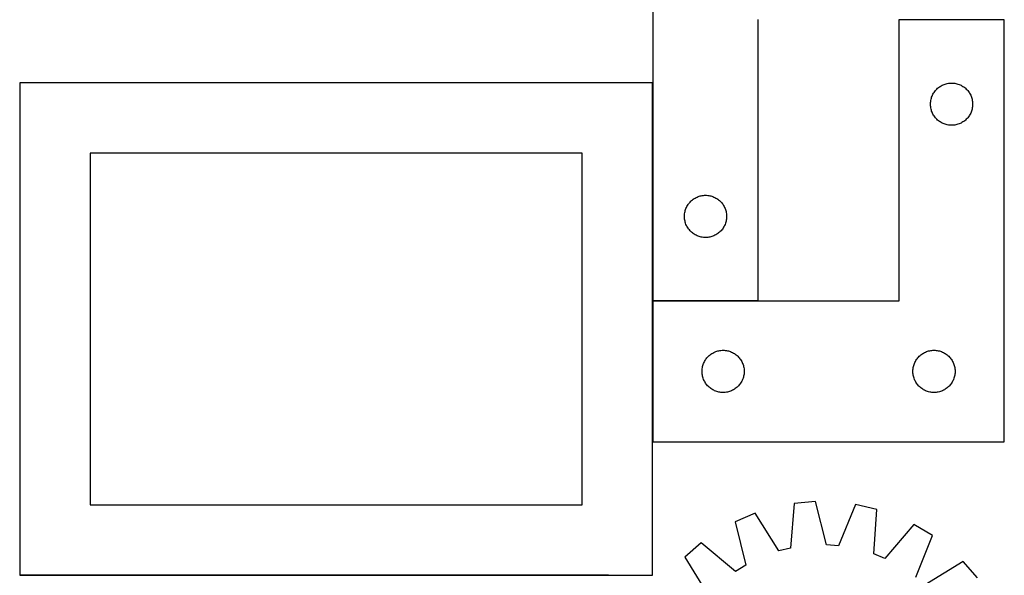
# Model space of a CAD drawing. Header units: millimetres. Extents: x 7 to 1493, y 7 to 2993.
# Tile 10 of 16: x 783 to 1483, y 1058 to 1453. Entities that reach past the tile are written whole.
import ezdxf

# ---------------------------------------------------------------- set-up
doc = ezdxf.new("R2010")
doc.units = ezdxf.units.MM
doc.layers.add('COMMON', color=5, linetype='CONTINUOUS', true_color=0x0000ff)
doc.layers.add('CUT', color=7, linetype='CONTINUOUS', true_color=0x000000)

msp = doc.modelspace()

# ---------------------------------------------------------------- linework, layer by layer
at = {"layer": 'COMMON'}
for p, q in [((1232.849925, 1252.984875), (1232.849925, 1407.957798)), ((782.649923, 1357.957798), (782.649923, 1057.957798)), ((1232.849925, 1152.784874), (1232.849925, 1252.784874)), ((1307.949925, 1252.884875), (1232.949925, 1252.884875)), ((1201.399113, 1057.857798), (782.749924, 1057.857798))]:
    msp.add_line(p, q, dxfattribs=at)
at = {"layer": 'CUT'}
for p, q in [((1232.949925, 1552.984875), (1232.949925, 1252.984875)), ((1307.949925, 1252.984875), (1307.949925, 1452.984875)), ((1482.949925, 1452.784874), (1407.949925, 1452.784874)), ((1407.949925, 1452.784874), (1407.949925, 1252.784874)), ((1482.949925, 1152.784874), (1482.949925, 1452.784874)), ((1232.749924, 1407.957798), (782.749924, 1407.957798)), ((782.749924, 1407.957798), (782.749924, 1057.957798)), ((1232.749924, 1057.957798), (1232.749924, 1407.957798)), ((1442.381644, 1407.467709), (1443.141566, 1407.606193)), ((1443.141566, 1407.606193), (1443.90761, 1407.705372)), ((1443.90761, 1407.705372), (1444.677743, 1407.764986)), ((1444.677743, 1407.764986), (1445.449925, 1407.784874)), ((1445.449925, 1407.784874), (1446.222106, 1407.764986)), ((1446.222106, 1407.764986), (1446.99224, 1407.705372)), ((1446.99224, 1407.705372), (1447.758283, 1407.606193)), ((1447.758283, 1407.606193), (1448.518206, 1407.467709)), ((1432.590205, 1400.506766), (1433.00477, 1401.15853)), ((1433.00477, 1401.15853), (1433.452336, 1401.788088)), ((1433.452336, 1401.788088), (1433.931718, 1402.393772)), ((1433.931718, 1402.393772), (1434.441644, 1402.973974)), ((1434.441644, 1402.973974), (1434.980762, 1403.527157)), ((1434.980762, 1403.527157), (1435.547643, 1404.051853)), ((1435.547643, 1404.051853), (1436.140783, 1404.546671)), ((1436.140783, 1404.546671), (1436.758608, 1405.010299)), ((1436.758608, 1405.010299), (1437.399482, 1405.441508)), ((1437.399482, 1405.441508), (1438.061704, 1405.839153)), ((1438.061704, 1405.839153), (1438.743518, 1406.20218)), ((1438.743518, 1406.20218), (1439.443116, 1406.529628)), ((1439.443116, 1406.529628), (1440.158644, 1406.820626)), ((1440.158644, 1406.820626), (1440.888202, 1407.074405)), ((1440.888202, 1407.074405), (1441.629858, 1407.29029)), ((1441.629858, 1407.29029), (1442.381644, 1407.467709)), ((1448.518206, 1407.467709), (1449.269992, 1407.29029)), ((1449.269992, 1407.29029), (1450.011647, 1407.074405)), ((1450.011647, 1407.074405), (1450.741206, 1406.820626)), ((1450.741206, 1406.820626), (1451.456733, 1406.529628)), ((1451.456733, 1406.529628), (1452.156332, 1406.20218)), ((1452.156332, 1406.20218), (1452.838146, 1405.839153)), ((1452.838146, 1405.839153), (1453.500368, 1405.441508)), ((1453.500368, 1405.441508), (1454.141241, 1405.010299)), ((1454.141241, 1405.010299), (1454.759067, 1404.546671)), ((1454.759067, 1404.546671), (1455.352207, 1404.051853)), ((1455.352207, 1404.051853), (1455.919087, 1403.527157)), ((1455.919087, 1403.527157), (1456.458205, 1402.973974)), ((1456.458205, 1402.973974), (1456.968131, 1402.393772)), ((1456.968131, 1402.393772), (1457.447513, 1401.788088)), ((1457.447513, 1401.788088), (1457.89508, 1401.15853)), ((1457.89508, 1401.15853), (1458.309644, 1400.506766)), ((1430.454898, 1393.171093), (1430.494662, 1393.942506)), ((1430.494662, 1393.942506), (1430.574085, 1394.71085)), ((1430.574085, 1394.71085), (1430.692956, 1395.474086)), ((1430.692956, 1395.474086), (1430.850959, 1396.23019)), ((1430.850959, 1396.23019), (1431.047677, 1396.977159)), ((1431.047677, 1396.977159), (1431.282586, 1397.71301)), ((1431.282586, 1397.71301), (1431.555065, 1398.435793)), ((1431.555065, 1398.435793), (1431.864391, 1399.14359)), ((1431.864391, 1399.14359), (1432.209743, 1399.834525)), ((1432.209743, 1399.834525), (1432.590205, 1400.506766)), ((1458.309644, 1400.506766), (1458.690107, 1399.834525)), ((1458.690107, 1399.834525), (1459.035459, 1399.14359)), ((1459.035459, 1399.14359), (1459.344784, 1398.435793)), ((1459.344784, 1398.435793), (1459.617263, 1397.71301)), ((1459.617263, 1397.71301), (1459.852173, 1396.977159)), ((1459.852173, 1396.977159), (1460.04889, 1396.23019)), ((1460.04889, 1396.23019), (1460.206894, 1395.474086)), ((1460.206894, 1395.474086), (1460.325765, 1394.71085)), ((1460.325765, 1394.71085), (1460.405188, 1393.942506)), ((1460.405188, 1393.942506), (1460.444952, 1393.171093)), ((1430.454898, 1392.398656), (1430.454898, 1393.171093)), ((1430.494662, 1391.627242), (1430.454898, 1392.398656)), ((1430.574085, 1390.858899), (1430.494662, 1391.627242)), ((1430.692956, 1390.095663), (1430.574085, 1390.858899)), ((1430.850959, 1389.339558), (1430.692956, 1390.095663)), ((1431.047677, 1388.59259), (1430.850959, 1389.339558)), ((1431.282586, 1387.856738), (1431.047677, 1388.59259)), ((1431.555065, 1387.133956), (1431.282586, 1387.856738)), ((1431.864391, 1386.426158), (1431.555065, 1387.133956)), ((1459.344784, 1387.133956), (1459.035459, 1386.426158)), ((1459.617263, 1387.856738), (1459.344784, 1387.133956)), ((1459.852173, 1388.59259), (1459.617263, 1387.856738)), ((1460.04889, 1389.339558), (1459.852173, 1388.59259)), ((1460.206894, 1390.095663), (1460.04889, 1389.339558)), ((1460.325765, 1390.858899), (1460.206894, 1390.095663)), ((1460.405188, 1391.627242), (1460.325765, 1390.858899)), ((1460.444952, 1392.398656), (1460.405188, 1391.627242)), ((1460.444952, 1393.171093), (1460.444952, 1392.398656)), ((1432.209743, 1385.735223), (1431.864391, 1386.426158)), ((1432.590205, 1385.062982), (1432.209743, 1385.735223)), ((1433.00477, 1384.411218), (1432.590205, 1385.062982)), ((1433.452336, 1383.78166), (1433.00477, 1384.411218)), ((1433.931718, 1383.175977), (1433.452336, 1383.78166)), ((1434.441644, 1382.595774), (1433.931718, 1383.175977)), ((1434.980762, 1382.042591), (1434.441644, 1382.595774)), ((1435.547643, 1381.517895), (1434.980762, 1382.042591)), ((1436.140783, 1381.023077), (1435.547643, 1381.517895)), ((1436.758608, 1380.559449), (1436.140783, 1381.023077)), ((1437.399482, 1380.128241), (1436.758608, 1380.559449)), ((1438.061704, 1379.730596), (1437.399482, 1380.128241)), ((1438.743518, 1379.367568), (1438.061704, 1379.730596)), ((1452.838146, 1379.730596), (1452.156332, 1379.367568)), ((1453.500368, 1380.128241), (1452.838146, 1379.730596)), ((1454.141241, 1380.559449), (1453.500368, 1380.128241)), ((1454.759067, 1381.023077), (1454.141241, 1380.559449)), ((1455.352207, 1381.517895), (1454.759067, 1381.023077)), ((1455.919087, 1382.042591), (1455.352207, 1381.517895)), ((1456.458205, 1382.595774), (1455.919087, 1382.042591)), ((1456.968131, 1383.175977), (1456.458205, 1382.595774)), ((1457.447513, 1383.78166), (1456.968131, 1383.175977)), ((1457.89508, 1384.411218), (1457.447513, 1383.78166)), ((1458.309644, 1385.062982), (1457.89508, 1384.411218)), ((1458.690107, 1385.735223), (1458.309644, 1385.062982)), ((1459.035459, 1386.426158), (1458.690107, 1385.735223)), ((1439.443116, 1379.040121), (1438.743518, 1379.367568)), ((1440.158644, 1378.749122), (1439.443116, 1379.040121)), ((1440.888202, 1378.495343), (1440.158644, 1378.749122)), ((1441.629858, 1378.279458), (1440.888202, 1378.495343)), ((1442.381644, 1378.102039), (1441.629858, 1378.279458)), ((1443.141566, 1377.963556), (1442.381644, 1378.102039)), ((1443.90761, 1377.864376), (1443.141566, 1377.963556)), ((1444.677743, 1377.804763), (1443.90761, 1377.864376)), ((1445.449925, 1377.784874), (1444.677743, 1377.804763)), ((1446.222106, 1377.804763), (1445.449925, 1377.784874)), ((1446.99224, 1377.864376), (1446.222106, 1377.804763)), ((1447.758283, 1377.963556), (1446.99224, 1377.864376)), ((1448.518206, 1378.102039), (1447.758283, 1377.963556)), ((1449.269992, 1378.279458), (1448.518206, 1378.102039)), ((1450.011647, 1378.495343), (1449.269992, 1378.279458)), ((1450.741206, 1378.749122), (1450.011647, 1378.495343)), ((1451.456733, 1379.040121), (1450.741206, 1378.749122)), ((1452.156332, 1379.367568), (1451.456733, 1379.040121)), ((1182.749924, 1357.957798), (832.749924, 1357.957798)), ((832.749924, 1357.957798), (832.749924, 1107.957798)), ((1182.749924, 1107.957798), (1182.749924, 1357.957798)), ((1259.441644, 1323.173975), (1259.980762, 1323.727158)), ((1259.980762, 1323.727158), (1260.547643, 1324.251854)), ((1260.547643, 1324.251854), (1261.140783, 1324.746672)), ((1261.140783, 1324.746672), (1261.758608, 1325.2103)), ((1261.758608, 1325.2103), (1262.399482, 1325.641509)), ((1262.399482, 1325.641509), (1263.061704, 1326.039154)), ((1263.061704, 1326.039154), (1263.743518, 1326.402181)), ((1263.743518, 1326.402181), (1264.443116, 1326.729629)), ((1264.443116, 1326.729629), (1265.158644, 1327.020627)), ((1265.158644, 1327.020627), (1265.888202, 1327.274406)), ((1265.888202, 1327.274406), (1266.629858, 1327.490291)), ((1266.629858, 1327.490291), (1267.381644, 1327.66771)), ((1267.381644, 1327.66771), (1268.141566, 1327.806194)), ((1268.141566, 1327.806194), (1268.90761, 1327.905373)), ((1268.90761, 1327.905373), (1269.677743, 1327.964987)), ((1269.677743, 1327.964987), (1270.449925, 1327.984875)), ((1270.449925, 1327.984875), (1271.222106, 1327.964987)), ((1271.222106, 1327.964987), (1271.99224, 1327.905373)), ((1271.99224, 1327.905373), (1272.758283, 1327.806194)), ((1272.758283, 1327.806194), (1273.518206, 1327.66771)), ((1273.518206, 1327.66771), (1274.269992, 1327.490291)), ((1274.269992, 1327.490291), (1275.011647, 1327.274406)), ((1275.011647, 1327.274406), (1275.741206, 1327.020627)), ((1275.741206, 1327.020627), (1276.456733, 1326.729629)), ((1276.456733, 1326.729629), (1277.156332, 1326.402181)), ((1277.156332, 1326.402181), (1277.838146, 1326.039154)), ((1277.838146, 1326.039154), (1278.500368, 1325.641509)), ((1278.500368, 1325.641509), (1279.141241, 1325.2103)), ((1279.141241, 1325.2103), (1279.759067, 1324.746672)), ((1279.759067, 1324.746672), (1280.352207, 1324.251854)), ((1280.352207, 1324.251854), (1280.919087, 1323.727158)), ((1280.919087, 1323.727158), (1281.458205, 1323.173975)), ((1255.850959, 1316.430191), (1256.047677, 1317.17716)), ((1256.047677, 1317.17716), (1256.282586, 1317.913011)), ((1256.282586, 1317.913011), (1256.555065, 1318.635794)), ((1256.555065, 1318.635794), (1256.864391, 1319.343591)), ((1256.864391, 1319.343591), (1257.209743, 1320.034526)), ((1257.209743, 1320.034526), (1257.590205, 1320.706767)), ((1257.590205, 1320.706767), (1258.00477, 1321.358531)), ((1258.00477, 1321.358531), (1258.452336, 1321.988089)), ((1258.452336, 1321.988089), (1258.931718, 1322.593773)), ((1258.931718, 1322.593773), (1259.441644, 1323.173975)), ((1281.458205, 1323.173975), (1281.968131, 1322.593773)), ((1281.968131, 1322.593773), (1282.447513, 1321.988089)), ((1282.447513, 1321.988089), (1282.89508, 1321.358531)), ((1282.89508, 1321.358531), (1283.309644, 1320.706767)), ((1283.309644, 1320.706767), (1283.690107, 1320.034526)), ((1283.690107, 1320.034526), (1284.035459, 1319.343591)), ((1284.035459, 1319.343591), (1284.344784, 1318.635794)), ((1284.344784, 1318.635794), (1284.617263, 1317.913011)), ((1284.617263, 1317.913011), (1284.852173, 1317.17716)), ((1284.852173, 1317.17716), (1285.04889, 1316.430191)), ((1255.454898, 1313.371094), (1255.494662, 1314.142507)), ((1255.454898, 1312.598657), (1255.454898, 1313.371094)), ((1255.494662, 1311.827243), (1255.454898, 1312.598657)), ((1255.494662, 1314.142507), (1255.574085, 1314.910851)), ((1255.574085, 1311.0589), (1255.494662, 1311.827243)), ((1255.574085, 1314.910851), (1255.692956, 1315.674087)), ((1255.692956, 1310.295664), (1255.574085, 1311.0589)), ((1255.692956, 1315.674087), (1255.850959, 1316.430191)), ((1255.850959, 1309.539559), (1255.692956, 1310.295664)), ((1285.04889, 1316.430191), (1285.206894, 1315.674087)), ((1285.206894, 1310.295664), (1285.04889, 1309.539559)), ((1285.206894, 1315.674087), (1285.325765, 1314.910851)), ((1285.325765, 1311.0589), (1285.206894, 1310.295664)), ((1285.325765, 1314.910851), (1285.405188, 1314.142507)), ((1285.405188, 1311.827243), (1285.325765, 1311.0589)), ((1285.405188, 1314.142507), (1285.444952, 1313.371094)), ((1285.444952, 1312.598657), (1285.405188, 1311.827243)), ((1285.444952, 1313.371094), (1285.444952, 1312.598657)), ((1256.047677, 1308.792591), (1255.850959, 1309.539559)), ((1256.282586, 1308.056739), (1256.047677, 1308.792591)), ((1256.555065, 1307.333957), (1256.282586, 1308.056739)), ((1256.864391, 1306.626159), (1256.555065, 1307.333957)), ((1257.209743, 1305.935224), (1256.864391, 1306.626159)), ((1257.590205, 1305.262983), (1257.209743, 1305.935224)), ((1258.00477, 1304.611219), (1257.590205, 1305.262983)), ((1258.452336, 1303.981661), (1258.00477, 1304.611219)), ((1258.931718, 1303.375978), (1258.452336, 1303.981661)), ((1259.441644, 1302.795775), (1258.931718, 1303.375978)), ((1259.980762, 1302.242592), (1259.441644, 1302.795775)), ((1281.458205, 1302.795775), (1280.919087, 1302.242592)), ((1281.968131, 1303.375978), (1281.458205, 1302.795775)), ((1282.447513, 1303.981661), (1281.968131, 1303.375978)), ((1282.89508, 1304.611219), (1282.447513, 1303.981661)), ((1283.309644, 1305.262983), (1282.89508, 1304.611219)), ((1283.690107, 1305.935224), (1283.309644, 1305.262983)), ((1284.035459, 1306.626159), (1283.690107, 1305.935224)), ((1284.344784, 1307.333957), (1284.035459, 1306.626159)), ((1284.617263, 1308.056739), (1284.344784, 1307.333957)), ((1284.852173, 1308.792591), (1284.617263, 1308.056739)), ((1285.04889, 1309.539559), (1284.852173, 1308.792591)), ((1260.547643, 1301.717896), (1259.980762, 1302.242592)), ((1261.140783, 1301.223078), (1260.547643, 1301.717896)), ((1261.758608, 1300.75945), (1261.140783, 1301.223078)), ((1262.399482, 1300.328242), (1261.758608, 1300.75945)), ((1263.061704, 1299.930597), (1262.399482, 1300.328242)), ((1263.743518, 1299.567569), (1263.061704, 1299.930597)), ((1264.443116, 1299.240122), (1263.743518, 1299.567569)), ((1265.158644, 1298.949123), (1264.443116, 1299.240122)), ((1265.888202, 1298.695344), (1265.158644, 1298.949123)), ((1266.629858, 1298.479459), (1265.888202, 1298.695344)), ((1267.381644, 1298.30204), (1266.629858, 1298.479459)), ((1268.141566, 1298.163557), (1267.381644, 1298.30204)), ((1268.90761, 1298.064377), (1268.141566, 1298.163557)), ((1269.677743, 1298.004764), (1268.90761, 1298.064377)), ((1270.449925, 1297.984875), (1269.677743, 1298.004764)), ((1271.222106, 1298.004764), (1270.449925, 1297.984875)), ((1271.99224, 1298.064377), (1271.222106, 1298.004764)), ((1272.758283, 1298.163557), (1271.99224, 1298.064377)), ((1273.518206, 1298.30204), (1272.758283, 1298.163557)), ((1274.269992, 1298.479459), (1273.518206, 1298.30204)), ((1275.011647, 1298.695344), (1274.269992, 1298.479459)), ((1275.741206, 1298.949123), (1275.011647, 1298.695344)), ((1276.456733, 1299.240122), (1275.741206, 1298.949123)), ((1277.156332, 1299.567569), (1276.456733, 1299.240122)), ((1277.838146, 1299.930597), (1277.156332, 1299.567569)), ((1278.500368, 1300.328242), (1277.838146, 1299.930597)), ((1279.141241, 1300.75945), (1278.500368, 1300.328242)), ((1279.759067, 1301.223078), (1279.141241, 1300.75945)), ((1280.352207, 1301.717896), (1279.759067, 1301.223078)), ((1280.919087, 1302.242592), (1280.352207, 1301.717896)), ((1232.949925, 1252.984875), (1307.949925, 1252.984875)), ((1407.949925, 1252.784874), (1232.949925, 1252.784874)), ((1232.949925, 1252.784874), (1232.949925, 1152.784874)), ((1270.50477, 1211.15853), (1270.952336, 1211.788088)), ((1270.952336, 1211.788088), (1271.431718, 1212.393772)), ((1271.431718, 1212.393772), (1271.941644, 1212.973974)), ((1271.941644, 1212.973974), (1272.480762, 1213.527157)), ((1272.480762, 1213.527157), (1273.047643, 1214.051853)), ((1273.047643, 1214.051853), (1273.640783, 1214.546671)), ((1273.640783, 1214.546671), (1274.258608, 1215.010299)), ((1274.258608, 1215.010299), (1274.899482, 1215.441508)), ((1274.899482, 1215.441508), (1275.561704, 1215.839153)), ((1275.561704, 1215.839153), (1276.243518, 1216.20218)), ((1276.243518, 1216.20218), (1276.943116, 1216.529628)), ((1276.943116, 1216.529628), (1277.658644, 1216.820626)), ((1277.658644, 1216.820626), (1278.388202, 1217.074405)), ((1278.388202, 1217.074405), (1279.129858, 1217.29029)), ((1279.129858, 1217.29029), (1279.881644, 1217.467709)), ((1279.881644, 1217.467709), (1280.641566, 1217.606193)), ((1280.641566, 1217.606193), (1281.40761, 1217.705372)), ((1281.40761, 1217.705372), (1282.177743, 1217.764986)), ((1282.177743, 1217.764986), (1282.949925, 1217.784874)), ((1282.949925, 1217.784874), (1283.722106, 1217.764986)), ((1283.722106, 1217.764986), (1284.49224, 1217.705372)), ((1284.49224, 1217.705372), (1285.258283, 1217.606193)), ((1285.258283, 1217.606193), (1286.018206, 1217.467709)), ((1286.018206, 1217.467709), (1286.769992, 1217.29029)), ((1286.769992, 1217.29029), (1287.511647, 1217.074405)), ((1287.511647, 1217.074405), (1288.241206, 1216.820626)), ((1288.241206, 1216.820626), (1288.956733, 1216.529628)), ((1288.956733, 1216.529628), (1289.656332, 1216.20218)), ((1289.656332, 1216.20218), (1290.338146, 1215.839153)), ((1290.338146, 1215.839153), (1291.000368, 1215.441508)), ((1291.000368, 1215.441508), (1291.641241, 1215.010299)), ((1291.641241, 1215.010299), (1292.259067, 1214.546671)), ((1292.259067, 1214.546671), (1292.852207, 1214.051853)), ((1292.852207, 1214.051853), (1293.419087, 1213.527157)), ((1293.419087, 1213.527157), (1293.958205, 1212.973974)), ((1293.958205, 1212.973974), (1294.468131, 1212.393772)), ((1294.468131, 1212.393772), (1294.947513, 1211.788088)), ((1294.947513, 1211.788088), (1295.39508, 1211.15853)), ((1420.50477, 1211.15853), (1420.952336, 1211.788088)), ((1420.952336, 1211.788088), (1421.431718, 1212.393772)), ((1421.431718, 1212.393772), (1421.941644, 1212.973974)), ((1421.941644, 1212.973974), (1422.480762, 1213.527157)), ((1422.480762, 1213.527157), (1423.047643, 1214.051853)), ((1423.047643, 1214.051853), (1423.640783, 1214.546671)), ((1423.640783, 1214.546671), (1424.258608, 1215.010299)), ((1424.258608, 1215.010299), (1424.899482, 1215.441508)), ((1424.899482, 1215.441508), (1425.561704, 1215.839153)), ((1425.561704, 1215.839153), (1426.243518, 1216.20218)), ((1426.243518, 1216.20218), (1426.943116, 1216.529628)), ((1426.943116, 1216.529628), (1427.658644, 1216.820626)), ((1427.658644, 1216.820626), (1428.388202, 1217.074405)), ((1428.388202, 1217.074405), (1429.129858, 1217.29029)), ((1429.129858, 1217.29029), (1429.881644, 1217.467709)), ((1429.881644, 1217.467709), (1430.641566, 1217.606193)), ((1430.641566, 1217.606193), (1431.40761, 1217.705372)), ((1431.40761, 1217.705372), (1432.177743, 1217.764986)), ((1432.177743, 1217.764986), (1432.949925, 1217.784874)), ((1432.949925, 1217.784874), (1433.722106, 1217.764986)), ((1433.722106, 1217.764986), (1434.49224, 1217.705372)), ((1434.49224, 1217.705372), (1435.258283, 1217.606193)), ((1435.258283, 1217.606193), (1436.018206, 1217.467709)), ((1436.018206, 1217.467709), (1436.769992, 1217.29029)), ((1436.769992, 1217.29029), (1437.511647, 1217.074405)), ((1437.511647, 1217.074405), (1438.241206, 1216.820626)), ((1438.241206, 1216.820626), (1438.956733, 1216.529628)), ((1438.956733, 1216.529628), (1439.656332, 1216.20218)), ((1439.656332, 1216.20218), (1440.338146, 1215.839153)), ((1440.338146, 1215.839153), (1441.000368, 1215.441508)), ((1441.000368, 1215.441508), (1441.641241, 1215.010299)), ((1441.641241, 1215.010299), (1442.259067, 1214.546671)), ((1442.259067, 1214.546671), (1442.852207, 1214.051853)), ((1442.852207, 1214.051853), (1443.419087, 1213.527157)), ((1443.419087, 1213.527157), (1443.958205, 1212.973974)), ((1443.958205, 1212.973974), (1444.468131, 1212.393772)), ((1444.468131, 1212.393772), (1444.947513, 1211.788088)), ((1444.947513, 1211.788088), (1445.39508, 1211.15853)), ((1267.994662, 1203.942506), (1268.074085, 1204.71085)), ((1268.074085, 1204.71085), (1268.192956, 1205.474086)), ((1268.192956, 1205.474086), (1268.350959, 1206.23019)), ((1268.350959, 1206.23019), (1268.547677, 1206.977159)), ((1268.547677, 1206.977159), (1268.782586, 1207.71301)), ((1268.782586, 1207.71301), (1269.055065, 1208.435793)), ((1269.055065, 1208.435793), (1269.364391, 1209.14359)), ((1269.364391, 1209.14359), (1269.709743, 1209.834525)), ((1269.709743, 1209.834525), (1270.090205, 1210.506766)), ((1270.090205, 1210.506766), (1270.50477, 1211.15853)), ((1295.39508, 1211.15853), (1295.809644, 1210.506766)), ((1295.809644, 1210.506766), (1296.190107, 1209.834525)), ((1296.190107, 1209.834525), (1296.535459, 1209.14359)), ((1296.535459, 1209.14359), (1296.844784, 1208.435793)), ((1296.844784, 1208.435793), (1297.117263, 1207.71301)), ((1297.117263, 1207.71301), (1297.352173, 1206.977159)), ((1297.352173, 1206.977159), (1297.54889, 1206.23019)), ((1297.54889, 1206.23019), (1297.706894, 1205.474086)), ((1297.706894, 1205.474086), (1297.825765, 1204.71085)), ((1297.825765, 1204.71085), (1297.905188, 1203.942506)), ((1417.994662, 1203.942506), (1418.074085, 1204.71085)), ((1418.074085, 1204.71085), (1418.192956, 1205.474086)), ((1418.192956, 1205.474086), (1418.350959, 1206.23019)), ((1418.350959, 1206.23019), (1418.547677, 1206.977159)), ((1418.547677, 1206.977159), (1418.782586, 1207.71301)), ((1418.782586, 1207.71301), (1419.055065, 1208.435793)), ((1419.055065, 1208.435793), (1419.364391, 1209.14359)), ((1419.364391, 1209.14359), (1419.709743, 1209.834525)), ((1419.709743, 1209.834525), (1420.090205, 1210.506766)), ((1420.090205, 1210.506766), (1420.50477, 1211.15853)), ((1445.39508, 1211.15853), (1445.809644, 1210.506766)), ((1445.809644, 1210.506766), (1446.190107, 1209.834525)), ((1446.190107, 1209.834525), (1446.535459, 1209.14359)), ((1446.535459, 1209.14359), (1446.844784, 1208.435793)), ((1446.844784, 1208.435793), (1447.117263, 1207.71301)), ((1447.117263, 1207.71301), (1447.352173, 1206.977159)), ((1447.352173, 1206.977159), (1447.54889, 1206.23019)), ((1447.54889, 1206.23019), (1447.706894, 1205.474086)), ((1447.706894, 1205.474086), (1447.825765, 1204.71085)), ((1447.825765, 1204.71085), (1447.905188, 1203.942506)), ((1267.954898, 1203.171093), (1267.994662, 1203.942506)), ((1267.954898, 1202.398656), (1267.954898, 1203.171093)), ((1267.994662, 1201.627242), (1267.954898, 1202.398656)), ((1268.074085, 1200.858899), (1267.994662, 1201.627242)), ((1268.192956, 1200.095663), (1268.074085, 1200.858899)), ((1268.350959, 1199.339558), (1268.192956, 1200.095663)), ((1268.547677, 1198.59259), (1268.350959, 1199.339558)), ((1268.782586, 1197.856738), (1268.547677, 1198.59259)), ((1269.055065, 1197.133956), (1268.782586, 1197.856738)), ((1297.117263, 1197.856738), (1296.844784, 1197.133956)), ((1297.352173, 1198.59259), (1297.117263, 1197.856738)), ((1297.54889, 1199.339558), (1297.352173, 1198.59259)), ((1297.706894, 1200.095663), (1297.54889, 1199.339558)), ((1297.825765, 1200.858899), (1297.706894, 1200.095663)), ((1297.905188, 1201.627242), (1297.825765, 1200.858899)), ((1297.905188, 1203.942506), (1297.944952, 1203.171093)), ((1297.944952, 1202.398656), (1297.905188, 1201.627242)), ((1297.944952, 1203.171093), (1297.944952, 1202.398656)), ((1417.954898, 1203.171093), (1417.994662, 1203.942506)), ((1417.954898, 1202.398656), (1417.954898, 1203.171093)), ((1417.994662, 1201.627242), (1417.954898, 1202.398656)), ((1418.074085, 1200.858899), (1417.994662, 1201.627242)), ((1418.192956, 1200.095663), (1418.074085, 1200.858899)), ((1418.350959, 1199.339558), (1418.192956, 1200.095663)), ((1418.547677, 1198.59259), (1418.350959, 1199.339558)), ((1418.782586, 1197.856738), (1418.547677, 1198.59259)), ((1419.055065, 1197.133956), (1418.782586, 1197.856738)), ((1447.117263, 1197.856738), (1446.844784, 1197.133956)), ((1447.352173, 1198.59259), (1447.117263, 1197.856738)), ((1447.54889, 1199.339558), (1447.352173, 1198.59259)), ((1447.706894, 1200.095663), (1447.54889, 1199.339558)), ((1447.825765, 1200.858899), (1447.706894, 1200.095663)), ((1447.905188, 1201.627242), (1447.825765, 1200.858899)), ((1447.905188, 1203.942506), (1447.944952, 1203.171093)), ((1447.944952, 1202.398656), (1447.905188, 1201.627242)), ((1447.944952, 1203.171093), (1447.944952, 1202.398656)), ((1269.364391, 1196.426158), (1269.055065, 1197.133956)), ((1269.709743, 1195.735223), (1269.364391, 1196.426158)), ((1270.090205, 1195.062982), (1269.709743, 1195.735223)), ((1270.50477, 1194.411218), (1270.090205, 1195.062982)), ((1270.952336, 1193.78166), (1270.50477, 1194.411218)), ((1271.431718, 1193.175977), (1270.952336, 1193.78166)), ((1271.941644, 1192.595774), (1271.431718, 1193.175977)), ((1272.480762, 1192.042591), (1271.941644, 1192.595774)), ((1273.047643, 1191.517895), (1272.480762, 1192.042591)), ((1273.640783, 1191.023077), (1273.047643, 1191.517895)), ((1274.258608, 1190.559449), (1273.640783, 1191.023077)), ((1274.899482, 1190.128241), (1274.258608, 1190.559449)), ((1291.641241, 1190.559449), (1291.000368, 1190.128241)), ((1292.259067, 1191.023077), (1291.641241, 1190.559449)), ((1292.852207, 1191.517895), (1292.259067, 1191.023077)), ((1293.419087, 1192.042591), (1292.852207, 1191.517895)), ((1293.958205, 1192.595774), (1293.419087, 1192.042591)), ((1294.468131, 1193.175977), (1293.958205, 1192.595774)), ((1294.947513, 1193.78166), (1294.468131, 1193.175977)), ((1295.39508, 1194.411218), (1294.947513, 1193.78166)), ((1295.809644, 1195.062982), (1295.39508, 1194.411218)), ((1296.190107, 1195.735223), (1295.809644, 1195.062982)), ((1296.535459, 1196.426158), (1296.190107, 1195.735223)), ((1296.844784, 1197.133956), (1296.535459, 1196.426158)), ((1419.364391, 1196.426158), (1419.055065, 1197.133956)), ((1419.709743, 1195.735223), (1419.364391, 1196.426158)), ((1420.090205, 1195.062982), (1419.709743, 1195.735223)), ((1420.50477, 1194.411218), (1420.090205, 1195.062982)), ((1420.952336, 1193.78166), (1420.50477, 1194.411218)), ((1421.431718, 1193.175977), (1420.952336, 1193.78166)), ((1421.941644, 1192.595774), (1421.431718, 1193.175977)), ((1422.480762, 1192.042591), (1421.941644, 1192.595774)), ((1423.047643, 1191.517895), (1422.480762, 1192.042591)), ((1423.640783, 1191.023077), (1423.047643, 1191.517895)), ((1424.258608, 1190.559449), (1423.640783, 1191.023077)), ((1424.899482, 1190.128241), (1424.258608, 1190.559449)), ((1441.641241, 1190.559449), (1441.000368, 1190.128241)), ((1442.259067, 1191.023077), (1441.641241, 1190.559449)), ((1442.852207, 1191.517895), (1442.259067, 1191.023077)), ((1443.419087, 1192.042591), (1442.852207, 1191.517895)), ((1443.958205, 1192.595774), (1443.419087, 1192.042591)), ((1444.468131, 1193.175977), (1443.958205, 1192.595774)), ((1444.947513, 1193.78166), (1444.468131, 1193.175977)), ((1445.39508, 1194.411218), (1444.947513, 1193.78166)), ((1445.809644, 1195.062982), (1445.39508, 1194.411218)), ((1446.190107, 1195.735223), (1445.809644, 1195.062982)), ((1446.535459, 1196.426158), (1446.190107, 1195.735223)), ((1446.844784, 1197.133956), (1446.535459, 1196.426158)), ((1275.561704, 1189.730596), (1274.899482, 1190.128241)), ((1276.243518, 1189.367568), (1275.561704, 1189.730596)), ((1276.943116, 1189.040121), (1276.243518, 1189.367568)), ((1277.658644, 1188.749122), (1276.943116, 1189.040121)), ((1278.388202, 1188.495343), (1277.658644, 1188.749122)), ((1279.129858, 1188.279458), (1278.388202, 1188.495343)), ((1279.881644, 1188.102039), (1279.129858, 1188.279458)), ((1280.641566, 1187.963556), (1279.881644, 1188.102039)), ((1281.40761, 1187.864376), (1280.641566, 1187.963556)), ((1282.177743, 1187.804763), (1281.40761, 1187.864376)), ((1282.949925, 1187.784874), (1282.177743, 1187.804763)), ((1283.722106, 1187.804763), (1282.949925, 1187.784874)), ((1284.49224, 1187.864376), (1283.722106, 1187.804763)), ((1285.258283, 1187.963556), (1284.49224, 1187.864376)), ((1286.018206, 1188.102039), (1285.258283, 1187.963556)), ((1286.769992, 1188.279458), (1286.018206, 1188.102039)), ((1287.511647, 1188.495343), (1286.769992, 1188.279458)), ((1288.241206, 1188.749122), (1287.511647, 1188.495343)), ((1288.956733, 1189.040121), (1288.241206, 1188.749122)), ((1289.656332, 1189.367568), (1288.956733, 1189.040121)), ((1290.338146, 1189.730596), (1289.656332, 1189.367568)), ((1291.000368, 1190.128241), (1290.338146, 1189.730596)), ((1425.561704, 1189.730596), (1424.899482, 1190.128241)), ((1426.243518, 1189.367568), (1425.561704, 1189.730596)), ((1426.943116, 1189.040121), (1426.243518, 1189.367568)), ((1427.658644, 1188.749122), (1426.943116, 1189.040121)), ((1428.388202, 1188.495343), (1427.658644, 1188.749122)), ((1429.129858, 1188.279458), (1428.388202, 1188.495343)), ((1429.881644, 1188.102039), (1429.129858, 1188.279458)), ((1430.641566, 1187.963556), (1429.881644, 1188.102039)), ((1431.40761, 1187.864376), (1430.641566, 1187.963556)), ((1432.177743, 1187.804763), (1431.40761, 1187.864376)), ((1432.949925, 1187.784874), (1432.177743, 1187.804763)), ((1433.722106, 1187.804763), (1432.949925, 1187.784874)), ((1434.49224, 1187.864376), (1433.722106, 1187.804763)), ((1435.258283, 1187.963556), (1434.49224, 1187.864376)), ((1436.018206, 1188.102039), (1435.258283, 1187.963556)), ((1436.769992, 1188.279458), (1436.018206, 1188.102039)), ((1437.511647, 1188.495343), (1436.769992, 1188.279458)), ((1438.241206, 1188.749122), (1437.511647, 1188.495343)), ((1438.956733, 1189.040121), (1438.241206, 1188.749122)), ((1439.656332, 1189.367568), (1438.956733, 1189.040121)), ((1440.338146, 1189.730596), (1439.656332, 1189.367568)), ((1441.000368, 1190.128241), (1440.338146, 1189.730596)), ((1232.949925, 1152.784874), (1482.949925, 1152.784874)), ((832.749924, 1107.957798), (1182.749924, 1107.957798)), ((1333.389947, 1108.836549), (1330.988824, 1077.163069)), ((1348.717895, 1110.17242), (1333.389947, 1108.836549)), ((1356.562053, 1079.391843), (1348.717895, 1110.17242)), ((1377.186558, 1108.172156), (1365.11531, 1078.790874)), ((1392.17711, 1104.706048), (1377.186558, 1108.172156)), ((1305.696524, 1101.941613), (1291.531586, 1095.934528)), ((1322.668483, 1075.091522), (1305.696524, 1101.941613)), ((1390.125626, 1073.008001), (1392.17711, 1104.706048)), ((1291.531586, 1095.934528), (1299.035626, 1065.06927)), ((1418.634302, 1094.006383), (1398.074547, 1069.793344)), ((1431.820078, 1086.077583), (1418.634302, 1094.006383)), ((1420.073765, 1056.564893), (1431.820078, 1086.077583)), ((1267.324228, 1080.819315), (1255.708863, 1070.729031)), ((1291.762655, 1060.527985), (1267.324228, 1080.819315)), ((1365.11531, 1078.790874), (1356.562053, 1079.391843)), ((1330.988824, 1077.163069), (1322.668483, 1075.091522)), ((1398.074547, 1069.793344), (1390.125626, 1073.008001)), ((1255.708863, 1070.729031), (1272.383518, 1043.693302)), ((1299.035626, 1065.06927), (1291.762655, 1060.527985)), ((1453.675984, 1067.725876), (1426.640255, 1051.051221)), ((1463.766268, 1056.11051), (1453.675984, 1067.725876)), ((782.749924, 1057.957798), (1232.749924, 1057.957798))]:
    msp.add_line(p, q, dxfattribs=at)

doc.saveas('drawing.dxf')
